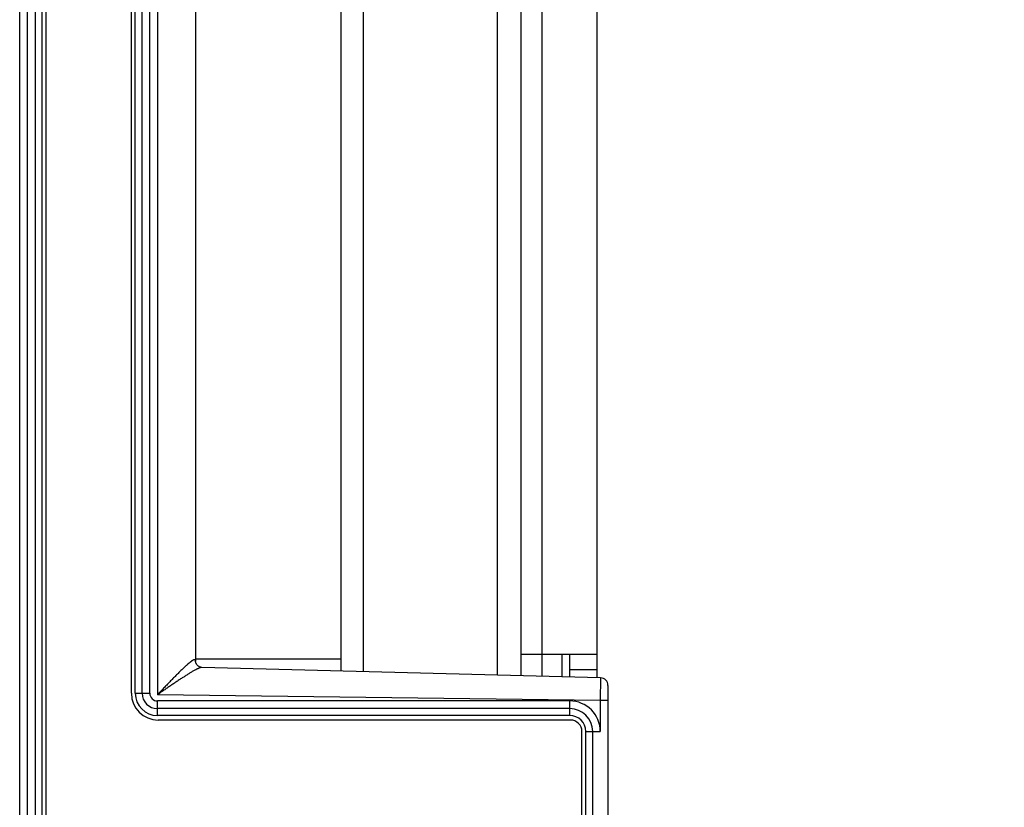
# Model space of a CAD drawing. Header units: inches. Extents: x 0 to 22, y 0 to 17.
# Tile 8 of 18: x 13.5 to 14.8, y 4.9 to 5.9. Entities that reach past the tile are written whole.
import ezdxf

# ---------------------------------------------------------------- set-up
doc = ezdxf.new("R2010")
doc.units = ezdxf.units.IN
doc.header["$LTSCALE"] = 1.21
doc.header["$MEASUREMENT"] = 0
doc.layers.get('0').update_dxf_attribs({"linetype": 'CONTINUOUS'})
doc.layers.add('DIMENSIONS', color=7, linetype='CONTINUOUS')
doc.styles.get("Standard").update_dxf_attribs({"font": 'txt', "width": 0.8})
doc.dimstyles.new('DIMSTYLE_1', dxfattribs={"dimtxt": 0.125, "dimasz": 0.18, "dimexe": 0.18, "dimexo": 0.0625, "dimgap": 0.09, "dimtad": 0, "dimtih": 1, "dimtoh": 1, "dimdec": 3, "dimzin": 4, "dimdsep": 46, "dimtxsty": 'STANDARD', "dimblk": '_FILLED', "dimblk1": '_FILLED', "dimblk2": '_FILLED', "dimcen": 0.09, "dimadec": 0, "dimazin": 0, "dimtp": 0.01, "dimtm": 0.01, "dimtfac": 1, "dimtdec": 3, "dimtofl": 0, "dimtmove": 0, "dimatfit": 3, "dimldrblk": '_FILLED', "dimfxl": 1, "dimtolj": 1, "dimtzin": 4, "dimarcsym": 0})

# ---------------------------------------------------------------- blocks, each defined once
blk = doc.blocks.new('_FILLED')
at = {"color": 0, "linetype": 'BYBLOCK'}
blk.add_solid([(0, 0), (-1, 0.1736), (-1, -0.1736)], dxfattribs=at)
blk = doc.blocks.new('*D1')
at = {"layer": 'DIMENSIONS', "color": 2, "linetype": 'CONTINUOUS'}
for p, q in [((14.3317, 7.9897), (15.4971, 7.9897)), ((15.3721, 7.9897), (15.3721, 6.0569)), ((15.3721, 3.874), (15.3721, 5.8069)), ((14.3317, 3.874), (15.4971, 3.874))]:
    blk.add_line(p, q, dxfattribs=at)
at = {"layer": 'DIMENSIONS', "color": 2, "linetype": 'CONTINUOUS', "xscale": 0.18, "yscale": 0.18, "zscale": 0.18}
for p, rotation in [((15.3721, 7.9897), 90), ((15.3721, 3.874), 270)]:
    blk.add_blockref('_FILLED', p, dxfattribs=dict(at, rotation=rotation))
at = {"layer": 'DIMENSIONS', "color": 2, "linetype": 'CONTINUOUS', "insert": (15.3721, 5.9944), "char_height": 0.125, "width": 1.425, "attachment_point": 2, "line_spacing_factor": 0.9}
blk.add_mtext('4.116{\\Ftxt.shx;\\W1.000000;\\H0.125000; }[104.54]', dxfattribs=at)

msp = doc.modelspace()

# ---------------------------------------------------------------- linework, layer by layer
at = {"color": 7, "linetype": 'CONTINUOUS'}
for p, q in [((13.5103, 3.8906), (13.5103, 7.9732)), ((13.5303, 7.9218), (13.5303, 4.1726)), ((13.5393, 7.917), (13.5393, 4.1744)), ((13.5203, 4.3074), (13.5203, 7.5564)), ((13.6613, 5.0519), (13.6613, 6.8119)), ((13.6703, 5.0519), (13.6703, 6.8119)), ((13.6803, 5.0519), (13.6803, 6.8119)), ((13.6903, 6.8138), (13.6903, 5.0499)), ((13.9595, 5.0803), (13.9595, 6.7835)), ((14.1345, 6.7881), (14.1345, 5.0757)), ((14.1653, 6.7889), (14.1653, 5.0749)), ((14.1933, 5.0741), (14.1933, 6.7896)), ((14.2653, 5.0723), (14.2653, 6.7915)), ((13.9303, 5.081), (13.9303, 6.7827)), ((13.7403, 6.77), (13.7403, 5.0938)), ((14.1653, 5.1029), (14.2653, 5.1029)), ((14.2193, 5.0735), (14.2193, 5.1029)), ((14.2293, 5.0732), (14.2293, 5.1029)), ((13.7403, 5.0969), (13.9303, 5.0969)), ((14.2695, 5.0721), (13.7485, 5.0858)), ((14.2293, 5.0829), (14.2653, 5.0829)), ((14.2695, 5.0721), (14.2693, 5.0424)), ((14.2793, 5.0621), (14.2793, 3.884)), ((13.6613, 5.0519), (13.6803, 5.0519)), ((14.2693, 5.0424), (13.6903, 5.0499)), ((14.2293, 5.0419), (13.6903, 5.0419)), ((13.6903, 5.0229), (13.6903, 5.0419)), ((14.2293, 5.0229), (14.2293, 5.0419)), ((14.2793, 5.0424), (14.2693, 5.0424)), ((14.2693, 5.0424), (14.2693, 5.0019)), ((14.2293, 5.0319), (13.6903, 5.0319)), ((14.2293, 5.0229), (13.6903, 5.0229)), ((14.2503, 5.0019), (14.2693, 5.0019)), ((14.2503, 3.9462), (14.2503, 5.0019)), ((14.2593, 3.9414), (14.2593, 5.0019))]:
    msp.add_line(p, q, dxfattribs=at)
at = {"color": 6, "linetype": 'CONTINUOUS'}
for p, q in [((13.5443, 7.9189), (13.5443, 4.1731)), ((13.6563, 5.0519), (13.6563, 6.8114)), ((14.2303, 5.0169), (13.6913, 5.0169)), ((14.2453, 3.944), (14.2453, 5.0019))]:
    msp.add_line(p, q, dxfattribs=at)
at = {"color": 7, "linetype": 'CONTINUOUS'}
msp.add_lwpolyline([(13.7485, 5.0858), (13.7482, 5.0858), (13.7477, 5.0858), (13.7472, 5.0859), (13.7467, 5.086), (13.7461, 5.0862), (13.7455, 5.0864), (13.7449, 5.0867), (13.7444, 5.087), (13.7438, 5.0874), (13.7432, 5.0878), (13.7427, 5.0883), (13.7423, 5.0888), (13.7419, 5.0893), (13.7415, 5.0898), (13.7412, 5.0903), (13.7409, 5.0909), (13.7407, 5.0913), (13.7406, 5.0918), (13.7405, 5.0922), (13.7404, 5.0926), (13.7403, 5.0929), (13.7403, 5.0932), (13.7403, 5.0934), (13.7403, 5.0936), (13.7403, 5.0938)], dxfattribs=at)
for centre, radius, start, end in [((14.2693, 5.0621), 0.01, 0, 88.5001), ((13.6903, 5.0519), 0.029, 180, 270), ((13.6903, 5.0519), 0.02, 180, 270), ((13.6903, 5.0519), 0.01, 180, 270), ((14.2293, 5.0019), 0.04, 0, 90), ((14.2293, 5.0019), 0.03, 0, 90), ((14.2293, 5.0019), 0.021, 0, 90)]:
    msp.add_arc(centre, radius, start, end, dxfattribs=at)
at = {"color": 6, "linetype": 'CONTINUOUS'}
for centre, radius, start, end in [((13.6913, 5.0519), 0.035, 180, 270), ((14.2303, 5.0019), 0.015, 0, 90)]:
    msp.add_arc(centre, radius, start, end, dxfattribs=at)
at = {"color": 7, "linetype": 'CONTINUOUS'}
for points, knots in [([(13.7403, 5.0938), (13.7403, 5.0939), (13.7403, 5.094), (13.7402, 5.0942), (13.7402, 5.0945), (13.7402, 5.0947), (13.7401, 5.0948), (13.7401, 5.095), (13.74, 5.0952), (13.7399, 5.0953), (13.7398, 5.0954), (13.7397, 5.0955), (13.7396, 5.0956), (13.7395, 5.0957), (13.7394, 5.0957), (13.7392, 5.0958), (13.739, 5.0958), (13.7387, 5.0958), (13.7385, 5.0957), (13.7383, 5.0957), (13.7381, 5.0956), (13.7379, 5.0956), (13.7377, 5.0955), (13.7375, 5.0954), (13.7371, 5.0952), (13.7367, 5.095), (13.7361, 5.0947), (13.7355, 5.0943), (13.7349, 5.0939), (13.7343, 5.0934), (13.7336, 5.0929), (13.7329, 5.0923), (13.7321, 5.0917), (13.7314, 5.0911), (13.7306, 5.0905), (13.7298, 5.0898), (13.7287, 5.0888), (13.7276, 5.0878), (13.7265, 5.0868), (13.7253, 5.0857), (13.7239, 5.0843), (13.722, 5.0825), (13.7202, 5.0807), (13.7183, 5.0789), (13.7164, 5.077), (13.7145, 5.075), (13.7125, 5.073), (13.7105, 5.071), (13.7085, 5.069), (13.7059, 5.0662), (13.7032, 5.0634), (13.7005, 5.0606), (13.6984, 5.0585), (13.6964, 5.0564), (13.6944, 5.0542), (13.6923, 5.0521), (13.6909, 5.0507), (13.6903, 5.0499)], [0, 0, 0, 0, 0.003497, 0.006784, 0.009864, 0.012746, 0.015439, 0.017959, 0.020322, 0.02255, 0.02467, 0.026716, 0.028723, 0.030733, 0.032783, 0.034912, 0.039517, 0.042047, 0.04475, 0.047639, 0.050723, 0.054008, 0.057497, 0.061193, 0.065095, 0.073514, 0.082738, 0.092744, 0.103501, 0.114971, 0.127118, 0.139901, 0.153282, 0.167223, 0.181689, 0.196648, 0.212068, 0.244165, 0.260785, 0.277752, 0.312638, 0.348656, 0.38566, 0.42352, 0.462127, 0.501388, 0.541217, 0.581539, 0.622287, 0.663404, 0.746535, 0.788454, 0.830554, 0.872795, 0.915139, 0.957553, 1, 1, 1, 1]), ([(13.7485, 5.0858), (13.7484, 5.0858), (13.7481, 5.0858), (13.7477, 5.0857), (13.7472, 5.0856), (13.7467, 5.0855), (13.7462, 5.0853), (13.7456, 5.0851), (13.745, 5.0849), (13.7444, 5.0846), (13.7437, 5.0844), (13.743, 5.084), (13.7423, 5.0837), (13.7416, 5.0833), (13.7408, 5.0829), (13.7398, 5.0824), (13.7384, 5.0816), (13.7368, 5.0807), (13.735, 5.0796), (13.7332, 5.0786), (13.7308, 5.077), (13.7282, 5.0755), (13.7257, 5.0738), (13.723, 5.0721), (13.7203, 5.0704), (13.7176, 5.0686), (13.7156, 5.0672), (13.7135, 5.0658), (13.7107, 5.064), (13.7072, 5.0616), (13.7037, 5.0592), (13.7009, 5.0573), (13.6988, 5.0558), (13.6967, 5.0543), (13.6945, 5.0529), (13.6924, 5.0514), (13.691, 5.0504), (13.6903, 5.0499)], [0, 0, 0, 0, 0.005532, 0.011697, 0.018519, 0.025997, 0.034118, 0.042862, 0.052208, 0.062135, 0.072616, 0.083623, 0.095126, 0.107098, 0.119511, 0.132338, 0.15914, 0.187325, 0.216728, 0.247202, 0.278618, 0.343856, 0.377497, 0.411712, 0.481618, 0.517201, 0.55314, 0.589392, 0.625919, 0.69967, 0.774152, 0.8116, 0.849155, 0.886794, 0.924495, 0.962238, 1, 1, 1, 1])]:
    msp.add_open_spline(points, degree=3, knots=knots, dxfattribs=at)

# ---------------------------------------------------------------- dimensions: what is measured, and where the dimension line sits
at = {"layer": 'DIMENSIONS', "color": 2, "linetype": 'CONTINUOUS'}
dim = msp.add_linear_dim(base=(15.3721, 3.874), p1=(14.3317, 7.9897), p2=(14.3317, 3.874), angle=270, dimstyle='DIMSTYLE_1', dxfattribs=at)
dim.commit()
dim.dimension.update_dxf_attribs({"geometry": '*D1', "text_midpoint": (15.2221, 5.9319), "dimtype": 160})

doc.saveas('drawing.dxf')
